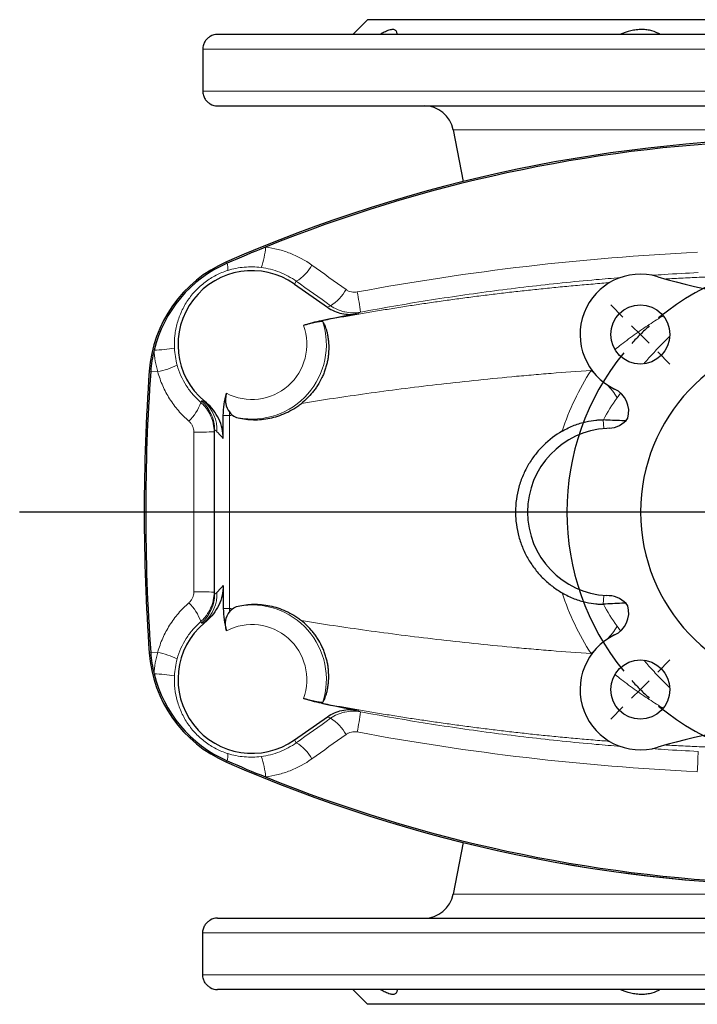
# Model space of a CAD drawing. Header units: millimetres. Extents: x -420 to 735, y -420 to 510.
# Tile 1 of 9: x -420 to -282, y -412 to -212. Entities that reach past the tile are written whole.
import ezdxf

# ---------------------------------------------------------------- set-up
doc = ezdxf.new("R2010")
doc.units = ezdxf.units.MM
doc.layers.add('FORMAT', color=7, linetype='Continuous')

# ---------------------------------------------------------------- blocks, each defined once
blk = doc.blocks.new('SW_CENTERMARKSYMBOL_2')
at = {"layer": 'FORMAT', "color": 0}
blk.add_line((-5, 0), (-162.22, 0), dxfattribs=at)
blk = doc.blocks.new('SW_CENTERMARKSYMBOL_3')
at = {"layer": 'FORMAT', "color": 0}
for p, q in [((-75.66, 3.54), (-78.14, 6.01)), ((3.54, 3.54), (6.01, 6.01)), ((-36.06, -31.06), (-36.06, 2.5)), ((-72.12, 0), (-73.89, 1.77)), ((-72.12, 0), (-70.36, -1.77)), ((0, 0), (-1.77, -1.77)), ((0, 0), (1.77, 1.77)), ((-68.59, -3.54), (-66.11, -6.01)), ((-3.54, -3.54), (-6.01, -6.01)), ((-36.06, -36.06), (-36.06, -33.56)), ((-41.06, -36.06), (-74.62, -36.06)), ((-36.06, -36.06), (-38.56, -36.06)), ((-36.06, -36.06), (-36.06, -38.56)), ((-36.06, -36.06), (-33.56, -36.06)), ((-31.06, -36.06), (2.5, -36.06)), ((-36.06, -41.06), (-36.06, -74.62)), ((-68.59, -68.59), (-66.11, -66.11)), ((-3.54, -68.59), (-6.01, -66.11)), ((-72.12, -72.12), (-70.36, -70.36)), ((0, -72.12), (-1.77, -70.36)), ((-72.12, -72.12), (-73.89, -73.89)), ((0, -72.12), (1.77, -73.89)), ((-75.66, -75.66), (-78.14, -78.14)), ((3.54, -75.66), (6.01, -78.14))]:
    blk.add_line(p, q, dxfattribs=at)
for start, end in [(50.6172, 129.3828), (135, 137.8086), (132.1914, 135), (45, 47.8086), (42.1914, 45), (140.6172, 219.3828), (320.6172, 39.3828), (222.1914, 225), (315, 317.8086), (225, 227.8086), (312.1914, 315), (230.6172, 309.3828)]:
    blk.add_arc((-36.06, -36.06), 51, start, end, dxfattribs=at)

msp = doc.modelspace()

# ---------------------------------------------------------------- linework, layer by layer
at = {"color": 7, "linetype": 'Continuous', "lineweight": 25}
for p, q in [((-349.01, -211.79), (-352.01, -214.79)), ((-166.01, -211.79), (-349.01, -211.79)), ((-135.51, -214.79), (-379.51, -214.79)), ((-382.5, -217.79), (-382.5, -226.29)), ((-379.51, -229.29), (-135.51, -229.29)), ((-331.62, -234.14), (-329.58, -244.65)), ((-363.89, -265.48), (-357.15, -270.2)), ((-381.78, -289.62), (-382.16, -289.3)), ((-378.34, -296.88), (-378.34, -292.22)), ((-299.91, -294.79), (-300.4, -294.81)), ((-378.34, -326.7), (-378.34, -331.36)), ((-299.91, -328.79), (-300.4, -328.77)), ((-381.78, -333.96), (-382.16, -334.28)), ((-363.89, -358.09), (-357.15, -353.37)), ((-329.58, -378.92), (-331.62, -389.43)), ((-379.51, -394.29), (-135.51, -394.29)), ((-382.5, -405.79), (-382.5, -397.29)), ((-135.51, -408.79), (-379.51, -408.79)), ((-352.01, -408.79), (-349.01, -411.79)), ((-166.01, -411.79), (-349.01, -411.79))]:
    msp.add_line(p, q, dxfattribs=at)
at = {"color": 8, "linetype": 'Continuous', "lineweight": 18}
for p, q in [((-382.5, -217.79), (-132.52, -217.79)), ((-132.52, -226.29), (-382.5, -226.29)), ((-183.4, -234.14), (-331.62, -234.14)), ((-377.68, -260.97), (-377.56, -261.26)), ((-377.68, -260.97), (-377.68, -260.97)), ((-363.89, -265.48), (-363.5, -264.92)), ((-351.07, -271.51), (-350.48, -271.2)), ((-393.4, -283.2), (-393.09, -283.23)), ((-393.4, -283.2), (-393.4, -283.2)), ((-391.66, -283.33), (-393.09, -283.23)), ((-303.47, -282.92), (-303.59, -283.03)), ((-298.3, -288.6), (-297.59, -287.62)), ((-382.76, -289.23), (-382.91, -289.54)), ((-382.16, -289.3), (-382.21, -289.35)), ((-377.08, -292.22), (-378.34, -292.22)), ((-377.08, -292.22), (-377.08, -331.36)), ((-301.15, -293.08), (-300.99, -294.85)), ((-380.1, -328.4), (-380.1, -295.18)), ((-301.15, -330.5), (-300.99, -328.72)), ((-377.08, -331.36), (-378.34, -331.36)), ((-382.76, -334.35), (-382.91, -334.04)), ((-382.16, -334.28), (-382.21, -334.23)), ((-298.3, -334.97), (-297.59, -335.95)), ((-393.4, -340.37), (-393.09, -340.35)), ((-393.4, -340.37), (-393.4, -340.37)), ((-391.66, -340.25), (-393.09, -340.35)), ((-303.47, -340.66), (-303.59, -340.54)), ((-351.07, -352.07), (-350.48, -352.38)), ((-363.89, -358.09), (-363.5, -358.66)), ((-377.68, -362.6), (-377.56, -362.32)), ((-377.68, -362.61), (-377.68, -362.6)), ((-183.4, -389.43), (-331.62, -389.43)), ((-132.52, -397.29), (-382.5, -397.29)), ((-382.5, -405.79), (-132.52, -405.79))]:
    msp.add_line(p, q, dxfattribs=at)
at = {"color": 8, "linetype": 'Continuous', "lineweight": 18, "flags": 128}
for points in [[(-303.08, -283.45), (-303.15, -283.39), (-303.59, -283.03)], [(-380.21, -295.52), (-380.18, -295.45), (-380.1, -295.18)], [(-380.21, -328.06), (-380.18, -328.13), (-380.1, -328.4)], [(-303.08, -340.13), (-303.15, -340.19), (-303.59, -340.54)]]:
    msp.add_lwpolyline(points, dxfattribs=at)
at = {"color": 7, "linetype": 'Continuous', "lineweight": 25}
for centre in [(-293.57, -275.73), (-293.57, -347.85)]:
    msp.add_circle(centre, 6, dxfattribs=at)
for centre, radius, start, end in [((-379.51, -217.79), 3, 90, 120.032), ((-379.51, -226.29), 3, 239.9687, 270), ((-337.51, -235.29), 6, 11, 90), ((-257.51, -536.19), 300.31, 66.4115, 113.5885), ((-257.51, -536.19), 300, 92.3468, 111.969), ((-257.51, -536.19), 300, 111.969, 113.5885), ((-367.15, -285.08), 26.31, 113.5885, 175.9053), ((-367.15, -285.08), 26, 113.5885, 166.2645), ((-372.51, -277.79), 15.02, 55, 230), ((-293.57, -275.73), 12.25, 73.2398, 244.7499), ((-257.51, -155.98), 112.81, 253.2398, 268.9841), ((-257.51, -767.29), 504.53, 100.6873, 101.5333), ((-257.51, -311.79), 36, 93.1847, 266.8153), ((-367.15, -285.08), 26, 166.2645, 175.9053), ((5.89, -311.79), 400.31, 175.9053, 184.0947), ((5.89, -311.79), 400, 175.9053, 184.0947), ((-300.93, -291.33), 5, 343.6015, 64.7499), ((-300.17, -289.79), 5, 273, 323.8944), ((-299.51, -311.79), 17, 93, 267), ((-300.17, -333.78), 5, 36.1056, 87), ((-300.93, -332.25), 5, 295.2501, 16.3985), ((-372.51, -345.79), 15.02, 130, 305), ((-293.57, -347.85), 12.25, 115.2501, 286.7602), ((-367.15, -338.49), 26.31, 184.0947, 246.4115), ((-367.15, -338.49), 26, 184.0947, 193.7355), ((-367.15, -338.49), 26, 193.7355, 246.4115), ((-257.51, 143.71), 504.53, 258.4667, 259.3127), ((-257.51, -467.6), 112.81, 91.0159, 106.7602), ((-257.51, -87.39), 300.31, 246.4115, 270), ((-257.51, -87.39), 300, 246.4115, 248.031), ((-257.51, -87.39), 300, 248.031, 267.6532), ((-337.51, -388.29), 6, 270, 349), ((-379.51, -397.29), 3, 90, 120.032), ((-379.51, -405.79), 3, 239.9687, 270)]:
    msp.add_arc(centre, radius, start, end, dxfattribs=at)
at = {"color": 8, "linetype": 'Continuous', "lineweight": 18}
for centre, radius, start, end in [((-257.51, -536.19), 300.31, 66.4115, 113.5885), ((-383.72, -257.08), 14.01, 338.882, 356.3377), ((-367.15, -285.08), 26.31, 113.5885, 175.9053), ((-380.5, -262.24), 3.1, 351.0096, 18.5211), ((-368.28, -257.13), 9.15, 301.5347, 330.3957), ((-361.38, -262.05), 9.21, 301.7545, 330.3354), ((-388.91, -275.07), 38.62, 5.7518, 11.9), ((-372.51, -277.79), 11.14, 242.3026, 20.3543), ((-372.51, -277.79), 15.13, 259.2287, 17.8432), ((-392.69, -255.85), 23.06, 270.6872, 281.054), ((-396.11, -264.23), 19.61, 283.1355, 295.3841), ((5.89, -311.79), 400.31, 175.9053, 184.0947), ((-307.95, -293.88), 11, 28.6394, 46.2551), ((-391.85, -286.45), 9.46, 313.376, 340.8948), ((-388.09, -295.19), 7.99, 0.0696, 48.2182), ((-387.27, -295.08), 7.64, 357.0965, 48.5811), ((-383.5, -155.14), 140.41, 269.6574, 271.3435), ((-383.5, -468.43), 140.41, 88.6565, 90.3426), ((-388.09, -328.39), 7.99, 311.7818, 359.9304), ((-387.27, -328.49), 7.64, 311.4189, 2.9035), ((-391.85, -337.13), 9.46, 19.1052, 46.624), ((-372.51, -345.79), 15.13, 342.1568, 100.7713), ((-372.51, -345.79), 11.14, 339.6457, 117.6974), ((-307.95, -329.7), 11, 313.7449, 331.3606), ((-367.15, -338.49), 26.31, 184.0947, 246.4115), ((-396.11, -359.35), 19.61, 64.6159, 76.8645), ((-392.69, -367.73), 23.06, 78.946, 89.3128), ((-361.38, -361.53), 9.21, 29.6646, 58.2455), ((-388.91, -348.51), 38.62, 348.1, 354.2482), ((-368.28, -366.45), 9.15, 29.6043, 58.4653), ((-380.5, -361.34), 3.1, 341.4789, 8.9904), ((-383.72, -366.5), 14.01, 3.6623, 21.118), ((-428.04, -356.65), 146.26, 356.9091, 358.5277), ((-257.51, -87.39), 300.31, 246.4115, 293.5885)]:
    msp.add_arc(centre, radius, start, end, dxfattribs=at)
for centre, major_axis, ratio, start_param, end_param in [((-177.59, -653.15), (253.72, 362.35), 0.942905, 1.072743, 1.074346), ((-361.96, -306.72), (20.99, -17.66), 0.040101, 2.83821, 2.906522), ((-367.1, -312.84), (-12.98, 17.67), 0.038842, 5.809986, 6.067213), ((-367.1, -310.74), (12.98, 17.67), 0.038842, 3.357565, 3.614792), ((-361.96, -316.86), (20.99, 17.66), 0.040101, 3.376663, 3.444975), ((-177.59, 29.57), (-253.72, 362.35), 0.942905, 2.067247, 2.06885)]:
    msp.add_ellipse(centre, major_axis=major_axis, ratio=ratio, start_param=start_param, end_param=end_param, dxfattribs=at)
at = {"color": 7, "linetype": 'Continuous', "lineweight": 25}
for points, knots in [([(-343.02, -214.74), (-343.02, -214.64), (-343.03, -214.42), (-343.13, -214.16), (-343.3, -213.95), (-343.54, -213.82), (-343.86, -213.78), (-344.23, -213.81), (-344.66, -213.92), (-345.13, -214.1), (-345.59, -214.32), (-346.02, -214.55), (-346.29, -214.71), (-346.42, -214.79)], [0, 0, 0, 0, 0.085187, 0.185235, 0.284962, 0.385329, 0.48605, 0.586393, 0.680089, 0.774082, 0.86784, 0.933917, 1, 1, 1, 1]), ([(-289.52, -214.79), (-290.03, -214.48), (-290.6, -214.23), (-291.55, -213.97), (-291.89, -213.9), (-292.57, -213.81), (-292.92, -213.79), (-293.64, -213.79), (-294.02, -213.81), (-294.76, -213.9), (-295.14, -213.97), (-296.26, -214.22), (-297.02, -214.48), (-297.74, -214.79)], [0, 0, 0, 0, 0.25, 0.25, 0.375, 0.375, 0.5, 0.5, 0.625, 0.625, 0.75, 0.75, 1, 1, 1, 1]), ([(-381.01, -215.19), (-381.2, -215.3), (-381.39, -215.44), (-381.65, -215.68), (-381.73, -215.77), (-381.89, -215.96), (-381.96, -216.07), (-382.1, -216.29), (-382.17, -216.41), (-382.28, -216.65), (-382.33, -216.79), (-382.41, -217.06), (-382.45, -217.2), (-382.49, -217.49), (-382.5, -217.64), (-382.5, -217.79)], [0, 0, 0, 0, 0.25, 0.25, 0.375, 0.375, 0.5, 0.5, 0.625, 0.625, 0.75, 0.75, 0.875, 0.875, 1, 1, 1, 1]), ([(-382.5, -226.29), (-382.5, -226.44), (-382.49, -226.58), (-382.45, -226.87), (-382.41, -227.02), (-382.33, -227.29), (-382.28, -227.42), (-382.17, -227.67), (-382.11, -227.79), (-381.9, -228.12), (-381.74, -228.31), (-381.39, -228.64), (-381.2, -228.77), (-381.01, -228.89)], [0, 0, 0, 0, 0.125, 0.125, 0.25, 0.25, 0.375, 0.375, 0.5, 0.5, 0.75, 0.75, 1, 1, 1, 1]), ([(-357.15, -270.2), (-356.71, -270.51), (-356.25, -270.77), (-355.28, -271.19), (-354.78, -271.36), (-353.73, -271.58), (-353.2, -271.64), (-352.14, -271.66), (-351.6, -271.61), (-351.07, -271.51)], [0, 0, 0, 0, 0.25, 0.25, 0.5, 0.5, 0.75, 0.75, 1, 1, 1, 1]), ([(-358.1, -273.15), (-358.02, -273.28), (-357.91, -273.47), (-357.69, -273.96), (-357.57, -274.27), (-357.38, -274.86), (-357.32, -275.08), (-357.2, -275.56), (-357.15, -275.82), (-357.05, -276.39), (-357, -276.7), (-356.95, -277.21), (-356.94, -277.39), (-356.91, -277.77), (-356.91, -277.97), (-356.9, -278.58), (-356.91, -279.02), (-356.97, -279.75), (-356.99, -280), (-357.06, -280.52), (-357.11, -280.78), (-357.21, -281.33), (-357.28, -281.61), (-357.42, -282.18), (-357.51, -282.47), (-357.7, -283.05), (-357.8, -283.34), (-358.03, -283.92), (-358.16, -284.2), (-358.56, -285.05), (-358.86, -285.59), (-359.34, -286.34), (-359.51, -286.59), (-359.85, -287.05), (-360.02, -287.28), (-360.55, -287.92), (-360.91, -288.32), (-361.67, -289.07), (-362.05, -289.41), (-362.44, -289.72)], [0, 0, 0, 0, 0.125, 0.125, 0.25, 0.25, 0.3125, 0.3125, 0.375, 0.375, 0.4375, 0.4375, 0.46875, 0.46875, 0.5, 0.5, 0.5625, 0.5625, 0.59375, 0.59375, 0.625, 0.625, 0.65625, 0.65625, 0.6875, 0.6875, 0.71875, 0.71875, 0.75, 0.75, 0.8125, 0.8125, 0.84375, 0.84375, 0.875, 0.875, 0.9375, 0.9375, 1, 1, 1, 1]), ([(-358.1, -273.15), (-358.12, -273.12), (-358.16, -273.11), (-358.29, -273.09), (-358.37, -273.09), (-358.59, -273.11), (-358.71, -273.12), (-359.01, -273.17), (-359.18, -273.2), (-359.54, -273.27), (-359.74, -273.31), (-360.16, -273.4), (-360.38, -273.45), (-360.84, -273.56), (-361.08, -273.62), (-361.57, -273.76), (-361.82, -273.83), (-362.07, -273.91)], [0, 0, 0, 0, 0.125, 0.125, 0.25, 0.25, 0.375, 0.375, 0.5, 0.5, 0.625, 0.625, 0.75, 0.75, 0.875, 0.875, 1, 1, 1, 1]), ([(-378.34, -292.22), (-378.34, -291.44), (-378.29, -290.67), (-378.07, -289.15), (-377.91, -288.39), (-377.68, -287.65)], [0, 0, 0, 0, 0.5, 0.5, 1, 1, 1, 1]), ([(-377.68, -287.65), (-377.79, -288.01), (-377.86, -288.37), (-377.89, -288.91), (-377.89, -289.09), (-377.88, -289.43), (-377.86, -289.6), (-377.72, -290.43), (-377.47, -291.01), (-377.11, -291.47)], [0, 0, 0, 0, 0.25, 0.25, 0.375, 0.375, 0.5, 0.5, 1, 1, 1, 1]), ([(-378.34, -296.88), (-378.34, -296.18), (-378.43, -295.5), (-378.74, -294.16), (-378.97, -293.5), (-379.56, -292.26), (-379.92, -291.67), (-380.77, -290.56), (-381.25, -290.06), (-381.78, -289.62)], [0, 0, 0, 0, 0.25, 0.25, 0.5, 0.5, 0.75, 0.75, 1, 1, 1, 1]), ([(-375.34, -292.66), (-374.3, -292.9), (-373.25, -293.03), (-371.64, -293.05), (-371.1, -293.03), (-370, -292.94), (-369.45, -292.85), (-367.79, -292.52), (-366.7, -292.17), (-365.07, -291.42), (-364.54, -291.14), (-363.74, -290.65), (-363.47, -290.48), (-362.95, -290.11), (-362.7, -289.92), (-362.44, -289.72)], [0, 0, 0, 0, 0.25, 0.25, 0.375, 0.375, 0.5, 0.5, 0.75, 0.75, 0.875, 0.875, 0.9375, 0.9375, 1, 1, 1, 1]), ([(-309.46, -295.37), (-308.64, -294.89), (-307.81, -294.5), (-306.59, -294.02), (-306.19, -293.89), (-305.4, -293.64), (-305.01, -293.54), (-303.9, -293.28), (-303.22, -293.18), (-302.33, -293.1), (-302.05, -293.08), (-301.56, -293.07), (-301.34, -293.07), (-301.15, -293.08)], [0, 0, 0, 0, 0.25, 0.25, 0.375, 0.375, 0.5, 0.5, 0.75, 0.75, 0.875, 0.875, 1, 1, 1, 1]), ([(-296.61, -293.29), (-296.85, -293.28), (-298.36, -293.21), (-299.85, -293.14), (-301.09, -293.08)], [0, 0, 0, 0, 0.1621629, 1, 1, 1, 1]), ([(-309.46, -295.37), (-310.84, -296.16), (-312.11, -297.12), (-313.56, -298.55), (-313.84, -298.85), (-314.38, -299.45), (-314.65, -299.76), (-315.4, -300.72), (-315.86, -301.4), (-316.7, -302.81), (-317.08, -303.55), (-317.58, -304.72), (-317.74, -305.11), (-318.02, -305.91), (-318.15, -306.32), (-318.71, -308.36), (-318.95, -310.04), (-318.95, -312.19), (-318.93, -312.62), (-318.88, -313.47), (-318.83, -313.9), (-318.66, -315.16), (-318.49, -315.99), (-318.16, -317.22), (-318.03, -317.62), (-317.75, -318.43), (-317.6, -318.82), (-317.11, -319.97), (-316.73, -320.72), (-316.1, -321.78), (-315.88, -322.13), (-315.41, -322.82), (-315.16, -323.15), (-314.4, -324.12), (-313.86, -324.73), (-312.71, -325.86), (-312.1, -326.39), (-310.82, -327.37), (-310.15, -327.81), (-309.46, -328.21)], [0, 0, 0, 0, 0.125, 0.125, 0.15625, 0.15625, 0.1875, 0.1875, 0.25, 0.25, 0.3125, 0.3125, 0.34375, 0.34375, 0.375, 0.375, 0.5, 0.5, 0.53125, 0.53125, 0.5625, 0.5625, 0.625, 0.625, 0.65625, 0.65625, 0.6875, 0.6875, 0.75, 0.75, 0.78125, 0.78125, 0.8125, 0.8125, 0.875, 0.875, 0.9375, 0.9375, 1, 1, 1, 1]), ([(-378.34, -326.7), (-378.34, -327.39), (-378.43, -328.08), (-378.74, -329.42), (-378.97, -330.08), (-379.56, -331.32), (-379.92, -331.91), (-380.77, -333.01), (-381.25, -333.51), (-381.78, -333.96)], [0, 0, 0, 0, 0.25, 0.25, 0.5, 0.5, 0.75, 0.75, 1, 1, 1, 1]), ([(-309.46, -328.21), (-308.64, -328.69), (-307.81, -329.08), (-306.59, -329.55), (-306.19, -329.69), (-305.4, -329.94), (-305.01, -330.04), (-303.9, -330.3), (-303.22, -330.4), (-302.33, -330.48), (-302.05, -330.5), (-301.56, -330.51), (-301.34, -330.51), (-301.15, -330.5)], [0, 0, 0, 0, 0.25, 0.25, 0.375, 0.375, 0.5, 0.5, 0.75, 0.75, 0.875, 0.875, 1, 1, 1, 1]), ([(-378.34, -331.36), (-378.34, -332.14), (-378.29, -332.91), (-378.07, -334.43), (-377.91, -335.18), (-377.68, -335.93)], [0, 0, 0, 0, 0.5, 0.5, 1, 1, 1, 1]), ([(-375.34, -330.92), (-374.3, -330.68), (-373.25, -330.55), (-371.64, -330.52), (-371.1, -330.54), (-370, -330.64), (-369.45, -330.72), (-367.79, -331.06), (-366.7, -331.41), (-365.07, -332.15), (-364.54, -332.44), (-363.74, -332.93), (-363.47, -333.1), (-362.95, -333.46), (-362.7, -333.66), (-362.44, -333.86)], [0, 0, 0, 0, 0.25, 0.25, 0.375, 0.375, 0.5, 0.5, 0.75, 0.75, 0.875, 0.875, 0.9375, 0.9375, 1, 1, 1, 1]), ([(-296.61, -330.29), (-296.85, -330.3), (-298.36, -330.37), (-299.85, -330.44), (-301.09, -330.5)], [0, 0, 0, 0, 0.162163, 1, 1, 1, 1]), ([(-377.68, -335.93), (-377.79, -335.57), (-377.86, -335.21), (-377.89, -334.67), (-377.89, -334.49), (-377.88, -334.14), (-377.86, -333.97), (-377.72, -333.14), (-377.47, -332.57), (-377.11, -332.11)], [0, 0, 0, 0, 0.25, 0.25, 0.375, 0.375, 0.5, 0.5, 1, 1, 1, 1]), ([(-358.1, -350.43), (-358.02, -350.3), (-357.91, -350.11), (-357.69, -349.61), (-357.57, -349.3), (-357.38, -348.71), (-357.32, -348.5), (-357.2, -348.02), (-357.15, -347.76), (-357.05, -347.19), (-357, -346.88), (-356.95, -346.36), (-356.94, -346.18), (-356.91, -345.81), (-356.91, -345.61), (-356.9, -345), (-356.91, -344.55), (-356.97, -343.83), (-356.99, -343.58), (-357.06, -343.06), (-357.11, -342.79), (-357.21, -342.25), (-357.28, -341.97), (-357.42, -341.4), (-357.51, -341.1), (-357.7, -340.52), (-357.8, -340.23), (-358.03, -339.66), (-358.16, -339.37), (-358.56, -338.52), (-358.86, -337.99), (-359.34, -337.23), (-359.51, -336.99), (-359.85, -336.52), (-360.02, -336.3), (-360.55, -335.65), (-360.91, -335.25), (-361.67, -334.51), (-362.05, -334.17), (-362.44, -333.86)], [0, 0, 0, 0, 0.125, 0.125, 0.25, 0.25, 0.3125, 0.3125, 0.375, 0.375, 0.4375, 0.4375, 0.46875, 0.46875, 0.5, 0.5, 0.5625, 0.5625, 0.59375, 0.59375, 0.625, 0.625, 0.65625, 0.65625, 0.6875, 0.6875, 0.71875, 0.71875, 0.75, 0.75, 0.8125, 0.8125, 0.84375, 0.84375, 0.875, 0.875, 0.9375, 0.9375, 1, 1, 1, 1]), ([(-358.1, -350.43), (-358.12, -350.45), (-358.16, -350.47), (-358.29, -350.49), (-358.37, -350.49), (-358.59, -350.47), (-358.71, -350.45), (-359.01, -350.41), (-359.18, -350.38), (-359.54, -350.31), (-359.74, -350.27), (-360.16, -350.18), (-360.38, -350.13), (-360.84, -350.01), (-361.08, -349.95), (-361.57, -349.82), (-361.82, -349.74), (-362.07, -349.66)], [0, 0, 0, 0, 0.125, 0.125, 0.25, 0.25, 0.375, 0.375, 0.5, 0.5, 0.625, 0.625, 0.75, 0.75, 0.875, 0.875, 1, 1, 1, 1]), ([(-357.15, -353.37), (-356.71, -353.07), (-356.25, -352.81), (-355.28, -352.38), (-354.78, -352.22), (-353.73, -351.99), (-353.2, -351.93), (-352.14, -351.92), (-351.6, -351.97), (-351.07, -352.07)], [0, 0, 0, 0, 0.25, 0.25, 0.5, 0.5, 0.75, 0.75, 1, 1, 1, 1]), ([(-382.5, -397.29), (-382.5, -397.14), (-382.49, -396.99), (-382.45, -396.7), (-382.41, -396.56), (-382.33, -396.29), (-382.28, -396.16), (-382.17, -395.91), (-382.11, -395.79), (-381.9, -395.46), (-381.74, -395.27), (-381.39, -394.94), (-381.2, -394.8), (-381.01, -394.69)], [0, 0, 0, 0, 0.125, 0.125, 0.25, 0.25, 0.375, 0.375, 0.5, 0.5, 0.75, 0.75, 1, 1, 1, 1]), ([(-381.01, -408.39), (-381.2, -408.27), (-381.39, -408.14), (-381.65, -407.9), (-381.73, -407.81), (-381.89, -407.62), (-381.96, -407.51), (-382.1, -407.29), (-382.17, -407.17), (-382.28, -406.92), (-382.33, -406.79), (-382.41, -406.52), (-382.45, -406.38), (-382.49, -406.09), (-382.5, -405.94), (-382.5, -405.79)], [0, 0, 0, 0, 0.25, 0.25, 0.375, 0.375, 0.5, 0.5, 0.625, 0.625, 0.75, 0.75, 0.875, 0.875, 1, 1, 1, 1]), ([(-343.02, -408.81), (-343.02, -408.92), (-343.03, -409.14), (-343.13, -409.41), (-343.3, -409.62), (-343.54, -409.75), (-343.86, -409.8), (-344.23, -409.77), (-344.66, -409.65), (-345.13, -409.47), (-345.59, -409.26), (-346.02, -409.02), (-346.29, -408.87), (-346.42, -408.79)], [0, 0, 0, 0, 0.093044, 0.192232, 0.291104, 0.390608, 0.490464, 0.589945, 0.682837, 0.776022, 0.868975, 0.934485, 1, 1, 1, 1]), ([(-289.52, -408.79), (-290.03, -409.1), (-290.6, -409.35), (-291.55, -409.61), (-291.89, -409.68), (-292.57, -409.77), (-292.92, -409.79), (-293.64, -409.79), (-294.02, -409.77), (-294.76, -409.68), (-295.14, -409.61), (-296.26, -409.35), (-297.02, -409.1), (-297.74, -408.79)], [0, 0, 0, 0, 0.25, 0.25, 0.375, 0.375, 0.5, 0.5, 0.625, 0.625, 0.75, 0.75, 1, 1, 1, 1])]:
    msp.add_open_spline(points, degree=3, knots=knots, dxfattribs=at)
at = {"color": 8, "linetype": 'Continuous', "lineweight": 18}
for points, knots in [([(-360.33, -261.64), (-361.72, -260.65), (-363.2, -259.85), (-365.17, -259.08), (-365.57, -258.93), (-366.39, -258.67), (-366.8, -258.55), (-368.05, -258.24), (-368.89, -258.08), (-369.74, -257.97)], [0, 0, 0, 0, 0.5, 0.5, 0.625, 0.625, 0.75, 0.75, 1, 1, 1, 1]), ([(-281.99, -259.04), (-293.61, -259.59), (-305.18, -260.55), (-328.22, -263.24), (-339.69, -264.97), (-351.12, -267.1)], [0, 0, 0, 0, 0.5, 0.5, 1, 1, 1, 1]), ([(-377.44, -262.73), (-376.88, -262.55), (-376.32, -262.41), (-375.2, -262.19), (-374.64, -262.11), (-372.95, -261.96), (-371.82, -261.98), (-370.65, -262.13)], [0, 0, 0, 0, 0.25, 0.25, 0.5, 0.5, 1, 1, 1, 1]), ([(-388.27, -278.48), (-388.31, -277.62), (-388.28, -276.76), (-388.09, -275.07), (-387.92, -274.23), (-387.46, -272.57), (-387.16, -271.77), (-386.45, -270.24), (-386.03, -269.5), (-385.3, -268.43), (-385.05, -268.08), (-384.51, -267.42), (-384.23, -267.1), (-383.34, -266.17), (-382.7, -265.6), (-381.66, -264.82), (-381.3, -264.58), (-380.57, -264.12), (-380.19, -263.91), (-379.05, -263.32), (-378.26, -262.99), (-377.44, -262.73)], [0, 0, 0, 0, 0.125, 0.125, 0.25, 0.25, 0.375, 0.375, 0.5, 0.5, 0.5625, 0.5625, 0.625, 0.625, 0.75, 0.75, 0.8125, 0.8125, 0.875, 0.875, 1, 1, 1, 1]), ([(-370.65, -262.13), (-370, -262.21), (-369.36, -262.33), (-368.1, -262.65), (-367.48, -262.85), (-365.68, -263.56), (-364.55, -264.17), (-363.5, -264.92)], [0, 0, 0, 0, 0.25, 0.25, 0.5, 0.5, 1, 1, 1, 1]), ([(-291.18, -263.71), (-290.37, -263.66), (-287.26, -263.44), (-284.14, -263.28), (-281.83, -263.17)], [0, 0, 0, 0, 0.259538, 1, 1, 1, 1]), ([(-271.77, -263.78), (-273.03, -263.82), (-275.54, -263.88), (-279.29, -264.02), (-283.02, -264.18), (-286.06, -264.32), (-287.85, -264.42), (-288.42, -264.46)], [0, 0, 0, 0, 0.223963, 0.448009, 0.672084, 0.896131, 1, 1, 1, 1]), ([(-299.83, -265.21), (-300.35, -265.25), (-302.08, -265.39), (-304.98, -265.63), (-308.53, -265.95), (-312.03, -266.29), (-315.48, -266.65), (-318.88, -267.02), (-322.24, -267.41), (-325.56, -267.82), (-328.84, -268.24), (-332.07, -268.68), (-335.25, -269.12), (-338.38, -269.58), (-341.52, -270.06), (-344.65, -270.56), (-347.77, -271.07), (-350.83, -271.59), (-353.83, -272.11), (-356.34, -272.57), (-357.84, -272.85), (-358.38, -272.95)], [0, 0, 0, 0, 0.023574, 0.078863, 0.134131, 0.188749, 0.243387, 0.298031, 0.352669, 0.407287, 0.461904, 0.51654, 0.571184, 0.625821, 0.680437, 0.737833, 0.795251, 0.852677, 0.910095, 0.967491, 1, 1, 1, 1]), ([(-350.48, -271.2), (-348.22, -270.78), (-343.7, -269.96), (-336.89, -268.83), (-330.07, -267.79), (-323.23, -266.85), (-316.37, -266), (-309.49, -265.24), (-303.24, -264.63), (-299.28, -264.32), (-297.63, -264.18)], [0, 0, 0, 0, 0.1293634, 0.2587452, 0.3881331, 0.5175149, 0.6468782, 0.7768601, 0.9068608, 1, 1, 1, 1]), ([(-351.12, -267.1), (-351.32, -267.14), (-351.52, -267.16), (-351.91, -267.15), (-352.11, -267.13), (-352.5, -267.04), (-352.69, -266.98), (-353.05, -266.82), (-353.22, -266.72), (-353.38, -266.6)], [0, 0, 0, 0, 0.25, 0.25, 0.5, 0.5, 0.75, 0.75, 1, 1, 1, 1]), ([(-356.53, -269.88), (-356.1, -270.18), (-355.64, -270.44), (-354.91, -270.76), (-354.67, -270.86), (-354.16, -271.02), (-353.9, -271.09), (-353.13, -271.26), (-352.6, -271.32), (-351.55, -271.34), (-351.01, -271.29), (-350.48, -271.2)], [0, 0, 0, 0, 0.25, 0.25, 0.375, 0.375, 0.5, 0.5, 0.75, 0.75, 1, 1, 1, 1]), ([(-288.93, -271.94), (-289.25, -272.13), (-290.07, -272.63), (-291.39, -273.46), (-292.9, -274.46), (-294.43, -275.52), (-295.96, -276.64), (-297.4, -277.73), (-298.3, -278.46), (-298.71, -278.79)], [0, 0, 0, 0, 0.0938318, 0.2416241, 0.3890926, 0.5477827, 0.7067751, 0.8659101, 1, 1, 1, 1]), ([(-292.87, -281.68), (-292.6, -281.38), (-292, -280.69), (-291.05, -279.64), (-290.01, -278.53), (-288.87, -277.36), (-288.06, -276.55), (-287.6, -276.11), (-287.59, -276.1)], [0, 0, 0, 0, 0.156178, 0.353874, 0.551576, 0.749075, 0.991477, 1, 1, 1, 1]), ([(-382.91, -289.54), (-383.48, -289.04), (-384.02, -288.51), (-384.76, -287.65), (-384.99, -287.35), (-385.45, -286.74), (-385.66, -286.42), (-386.68, -284.82), (-387.3, -283.43), (-387.71, -281.95)], [0, 0, 0, 0, 0.25, 0.25, 0.375, 0.375, 0.5, 0.5, 1, 1, 1, 1]), ([(-391.66, -283.33), (-391.39, -284.3), (-391.05, -285.24), (-390.24, -287.06), (-389.78, -287.94), (-388.98, -289.21), (-388.69, -289.62), (-388.1, -290.43), (-387.78, -290.82), (-386.81, -291.96), (-386.11, -292.66), (-385.35, -293.32)], [0, 0, 0, 0, 0.25, 0.25, 0.5, 0.5, 0.625, 0.625, 0.75, 0.75, 1, 1, 1, 1]), ([(-362.44, -289.72), (-358.18, -289.04), (-353.75, -288.37), (-344.58, -287.09), (-339.83, -286.48), (-330.01, -285.34), (-324.94, -284.8), (-318.39, -284.2), (-317.07, -284.08), (-314.41, -283.85), (-313.07, -283.74), (-309.03, -283.41), (-306.32, -283.22), (-303.59, -283.03)], [0, 0, 0, 0, 0.25, 0.25, 0.5, 0.5, 0.75, 0.75, 0.8125, 0.8125, 0.875, 0.875, 1, 1, 1, 1]), ([(-303.59, -283.03), (-304.83, -284.95), (-305.93, -286.94), (-307.89, -291.05), (-308.74, -293.17), (-309.46, -295.37)], [0, 0, 0, 0, 0.5, 0.5, 1, 1, 1, 1]), ([(-380.21, -295.52), (-380.21, -294.95), (-380.27, -294.39), (-380.5, -293.3), (-380.68, -292.75), (-381.14, -291.73), (-381.43, -291.24), (-381.93, -290.56), (-382.11, -290.34), (-382.5, -289.93), (-382.7, -289.73), (-382.91, -289.54)], [0, 0, 0, 0, 0.25, 0.25, 0.5, 0.5, 0.75, 0.75, 0.875, 0.875, 1, 1, 1, 1]), ([(-385.35, -293.32), (-385.19, -293.46), (-385.05, -293.62), (-384.8, -293.95), (-384.69, -294.13), (-384.52, -294.52), (-384.45, -294.72), (-384.36, -295.13), (-384.34, -295.34), (-384.34, -295.56)], [0, 0, 0, 0, 0.25, 0.25, 0.5, 0.5, 0.75, 0.75, 1, 1, 1, 1]), ([(-380.1, -295.18), (-380.09, -295.13), (-380.04, -295.13), (-379.89, -295.24), (-379.77, -295.33), (-379.63, -295.47)], [0, 0, 0, 0, 0.5, 0.5, 1, 1, 1, 1]), ([(-385.35, -330.26), (-385.19, -330.12), (-385.05, -329.96), (-384.8, -329.62), (-384.69, -329.44), (-384.52, -329.06), (-384.45, -328.86), (-384.36, -328.44), (-384.34, -328.24), (-384.34, -328.02)], [0, 0, 0, 0, 0.25, 0.25, 0.5, 0.5, 0.75, 0.75, 1, 1, 1, 1]), ([(-380.21, -328.06), (-380.21, -328.63), (-380.27, -329.19), (-380.5, -330.28), (-380.68, -330.83), (-381.14, -331.85), (-381.43, -332.33), (-381.93, -333.01), (-382.11, -333.23), (-382.5, -333.65), (-382.7, -333.85), (-382.91, -334.04)], [0, 0, 0, 0, 0.25, 0.25, 0.5, 0.5, 0.75, 0.75, 0.875, 0.875, 1, 1, 1, 1]), ([(-380.1, -328.4), (-380.09, -328.45), (-380.04, -328.44), (-379.89, -328.34), (-379.77, -328.24), (-379.63, -328.11)], [0, 0, 0, 0, 0.5, 0.5, 1, 1, 1, 1]), ([(-303.59, -340.54), (-304.83, -338.63), (-305.93, -336.64), (-307.89, -332.53), (-308.74, -330.41), (-309.46, -328.21)], [0, 0, 0, 0, 0.5, 0.5, 1, 1, 1, 1]), ([(-391.66, -340.25), (-391.39, -339.27), (-391.05, -338.33), (-390.24, -336.52), (-389.78, -335.64), (-388.98, -334.37), (-388.69, -333.95), (-388.1, -333.15), (-387.78, -332.76), (-386.81, -331.62), (-386.11, -330.91), (-385.35, -330.26)], [0, 0, 0, 0, 0.25, 0.25, 0.5, 0.5, 0.625, 0.625, 0.75, 0.75, 1, 1, 1, 1]), ([(-362.44, -333.86), (-358.18, -334.54), (-353.75, -335.21), (-344.58, -336.48), (-339.83, -337.09), (-330.01, -338.24), (-324.94, -338.77), (-318.39, -339.38), (-317.07, -339.5), (-314.41, -339.73), (-313.07, -339.84), (-309.03, -340.16), (-306.32, -340.36), (-303.59, -340.54)], [0, 0, 0, 0, 0.25, 0.25, 0.5, 0.5, 0.75, 0.75, 0.8125, 0.8125, 0.875, 0.875, 1, 1, 1, 1]), ([(-382.91, -334.04), (-383.48, -334.53), (-384.02, -335.07), (-384.76, -335.93), (-384.99, -336.23), (-385.45, -336.84), (-385.66, -337.16), (-386.68, -338.76), (-387.3, -340.14), (-387.71, -341.63)], [0, 0, 0, 0, 0.25, 0.25, 0.375, 0.375, 0.5, 0.5, 1, 1, 1, 1]), ([(-292.87, -341.89), (-292.6, -342.2), (-292, -342.89), (-291.05, -343.94), (-290.01, -345.05), (-288.87, -346.22), (-288.06, -347.03), (-287.6, -347.46), (-287.59, -347.48)], [0, 0, 0, 0, 0.156178, 0.353874, 0.551576, 0.749075, 0.991477, 1, 1, 1, 1]), ([(-388.27, -345.09), (-388.31, -345.96), (-388.28, -346.82), (-388.09, -348.51), (-387.92, -349.35), (-387.46, -351), (-387.16, -351.8), (-386.45, -353.34), (-386.03, -354.08), (-385.3, -355.15), (-385.05, -355.5), (-384.51, -356.16), (-384.23, -356.48), (-383.34, -357.41), (-382.7, -357.98), (-381.66, -358.76), (-381.3, -359), (-380.57, -359.46), (-380.19, -359.67), (-379.05, -360.26), (-378.26, -360.59), (-377.44, -360.85)], [0, 0, 0, 0, 0.125, 0.125, 0.25, 0.25, 0.375, 0.375, 0.5, 0.5, 0.5625, 0.5625, 0.625, 0.625, 0.75, 0.75, 0.8125, 0.8125, 0.875, 0.875, 1, 1, 1, 1]), ([(-288.93, -351.64), (-289.25, -351.44), (-290.07, -350.95), (-291.39, -350.11), (-292.9, -349.12), (-294.43, -348.06), (-295.96, -346.94), (-297.4, -345.85), (-298.3, -345.12), (-298.71, -344.79)], [0, 0, 0, 0, 0.093832, 0.241624, 0.389093, 0.547783, 0.706775, 0.86591, 1, 1, 1, 1]), ([(-299.83, -358.36), (-300.35, -358.32), (-302.08, -358.19), (-304.98, -357.95), (-308.53, -357.63), (-312.03, -357.29), (-315.48, -356.93), (-318.88, -356.56), (-322.24, -356.17), (-325.56, -355.76), (-328.84, -355.34), (-332.07, -354.9), (-335.25, -354.45), (-338.38, -353.99), (-341.52, -353.52), (-344.65, -353.02), (-347.77, -352.51), (-350.83, -351.99), (-353.83, -351.46), (-356.34, -351.01), (-357.84, -350.73), (-358.38, -350.63)], [0, 0, 0, 0, 0.023574, 0.078863, 0.134131, 0.188749, 0.243387, 0.298031, 0.352669, 0.407287, 0.461904, 0.51654, 0.571184, 0.625821, 0.680437, 0.737833, 0.795251, 0.852677, 0.910095, 0.967491, 1, 1, 1, 1]), ([(-356.53, -353.7), (-356.1, -353.39), (-355.64, -353.13), (-354.91, -352.82), (-354.67, -352.72), (-354.16, -352.56), (-353.9, -352.49), (-353.13, -352.32), (-352.6, -352.26), (-351.55, -352.24), (-351.01, -352.28), (-350.48, -352.38)], [0, 0, 0, 0, 0.25, 0.25, 0.375, 0.375, 0.5, 0.5, 0.75, 0.75, 1, 1, 1, 1]), ([(-350.48, -352.38), (-348.22, -352.79), (-343.7, -353.62), (-336.89, -354.75), (-330.07, -355.78), (-323.23, -356.73), (-316.37, -357.58), (-309.49, -358.33), (-303.24, -358.94), (-299.28, -359.26), (-297.63, -359.39)], [0, 0, 0, 0, 0.1293634, 0.2587452, 0.3881331, 0.5175149, 0.6468782, 0.7768601, 0.9068608, 1, 1, 1, 1]), ([(-351.12, -356.47), (-351.32, -356.44), (-351.52, -356.42), (-351.91, -356.43), (-352.11, -356.45), (-352.5, -356.54), (-352.69, -356.6), (-353.05, -356.76), (-353.22, -356.86), (-353.38, -356.97)], [0, 0, 0, 0, 0.25, 0.25, 0.5, 0.5, 0.75, 0.75, 1, 1, 1, 1]), ([(-281.99, -364.54), (-293.61, -363.98), (-305.18, -363.03), (-328.22, -360.34), (-339.69, -358.61), (-351.12, -356.47)], [0, 0, 0, 0, 0.5, 0.5, 1, 1, 1, 1]), ([(-370.65, -361.45), (-370, -361.37), (-369.36, -361.25), (-368.1, -360.93), (-367.48, -360.73), (-365.68, -360.02), (-364.55, -359.41), (-363.5, -358.66)], [0, 0, 0, 0, 0.25, 0.25, 0.5, 0.5, 1, 1, 1, 1]), ([(-291.18, -359.86), (-290.37, -359.92), (-287.26, -360.14), (-284.14, -360.3), (-281.83, -360.41)], [0, 0, 0, 0, 0.2595382, 1, 1, 1, 1]), ([(-271.77, -359.79), (-273.03, -359.76), (-275.54, -359.69), (-279.29, -359.56), (-283.02, -359.4), (-286.06, -359.26), (-287.85, -359.15), (-288.42, -359.12)], [0, 0, 0, 0, 0.223963, 0.448009, 0.672084, 0.896131, 1, 1, 1, 1]), ([(-377.44, -360.85), (-376.88, -361.03), (-376.32, -361.17), (-375.2, -361.39), (-374.64, -361.47), (-372.95, -361.62), (-371.82, -361.6), (-370.65, -361.45)], [0, 0, 0, 0, 0.25, 0.25, 0.5, 0.5, 1, 1, 1, 1]), ([(-360.33, -361.93), (-361.72, -362.93), (-363.2, -363.73), (-365.17, -364.5), (-365.57, -364.64), (-366.39, -364.9), (-366.8, -365.02), (-368.05, -365.34), (-368.89, -365.5), (-369.74, -365.6)], [0, 0, 0, 0, 0.5, 0.5, 0.625, 0.625, 0.75, 0.75, 1, 1, 1, 1])]:
    msp.add_open_spline(points, degree=3, knots=knots, dxfattribs=at)
for points in [[(-353.38, -266.6), (-355.7, -264.95), (-358.01, -263.3), (-360.33, -261.64)], [(-363.5, -264.92), (-361.18, -266.57), (-358.86, -268.22), (-356.53, -269.88)], [(-392.41, -278.91), (-392.33, -280.41), (-392.08, -281.88), (-391.66, -283.33)], [(-387.71, -281.95), (-388.02, -280.82), (-388.21, -279.66), (-388.27, -278.48)], [(-382.21, -289.35), (-382.54, -289.19), (-382.72, -289.14), (-382.76, -289.23)], [(-301.09, -293.08), (-300.25, -291.52), (-299.32, -290.03), (-298.3, -288.6)], [(-377.08, -292.22), (-377.09, -291.97), (-377.11, -291.72), (-377.11, -291.47)], [(-377.08, -292.22), (-376.88, -292.18), (-376.67, -292.15), (-376.47, -292.11)], [(-384.34, -328.02), (-384.33, -317.2), (-384.33, -306.38), (-384.34, -295.56)], [(-380.21, -295.52), (-380.2, -306.37), (-380.2, -317.21), (-380.21, -328.06)], [(-377.08, -331.36), (-377.09, -331.61), (-377.11, -331.86), (-377.11, -332.11)], [(-377.08, -331.36), (-376.88, -331.39), (-376.67, -331.43), (-376.47, -331.47)], [(-301.09, -330.5), (-300.25, -332.06), (-299.32, -333.55), (-298.3, -334.97)], [(-382.21, -334.23), (-382.54, -334.39), (-382.72, -334.43), (-382.76, -334.35)], [(-392.41, -344.67), (-392.33, -343.17), (-392.08, -341.69), (-391.66, -340.25)], [(-387.71, -341.63), (-388.02, -342.76), (-388.21, -343.92), (-388.27, -345.09)], [(-363.5, -358.66), (-361.18, -357.01), (-358.86, -355.35), (-356.53, -353.7)], [(-353.38, -356.97), (-355.7, -358.63), (-358.01, -360.28), (-360.33, -361.93)]]:
    msp.add_open_spline(points, degree=3, dxfattribs=at)
at = {"color": 7, "linetype": 'Continuous', "lineweight": 25}
for points in [[(-358.38, -272.95), (-359.63, -273.2), (-360.86, -273.52), (-362.07, -273.91)], [(-377.11, -291.47), (-376.92, -291.72), (-376.7, -291.93), (-376.47, -292.11)], [(-376.47, -292.11), (-376.11, -292.38), (-375.73, -292.56), (-375.34, -292.66)], [(-301.15, -293.08), (-301.13, -293.08), (-301.11, -293.08), (-301.09, -293.08)], [(-377.11, -332.11), (-376.92, -331.86), (-376.7, -331.65), (-376.47, -331.47)], [(-376.47, -331.47), (-376.11, -331.2), (-375.73, -331.01), (-375.34, -330.92)], [(-301.15, -330.5), (-301.13, -330.5), (-301.11, -330.5), (-301.09, -330.5)], [(-358.38, -350.63), (-359.63, -350.38), (-360.86, -350.05), (-362.07, -349.66)]]:
    msp.add_open_spline(points, degree=3, dxfattribs=at)

# ---------------------------------------------------------------- block references
at = {"layer": 'FORMAT'}
for name, p in [('SW_CENTERMARKSYMBOL_2', (-257.51, -311.79)), ('SW_CENTERMARKSYMBOL_3', (-221.45, -275.73))]:
    msp.add_blockref(name, p, dxfattribs=at)

doc.saveas('drawing.dxf')
